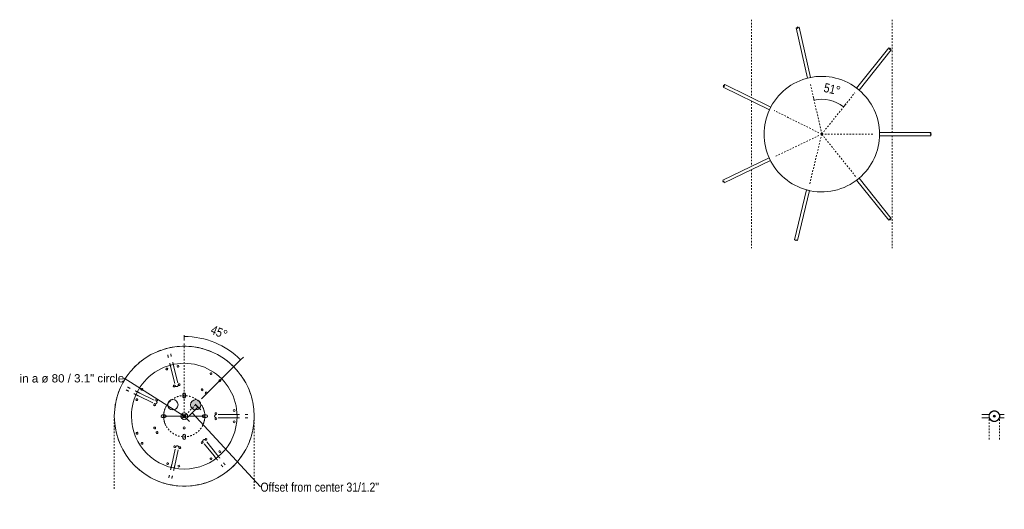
# Model space of a CAD drawing. Header units: millimetres. Extents: x 5395 to 9802, y 581 to 7363.
# Tile 12 of 12: x 7890 to 9802, y 6413 to 7363. Entities that reach past the tile are written whole.
import ezdxf

# ---------------------------------------------------------------- set-up
doc = ezdxf.new("R2010")
doc.units = ezdxf.units.MM
doc.linetypes.add('Dash', pattern=[6, 3, -3])
for name, color, linetype, lineweight in [('Cotas', 7, 'Continuous', 9), ('Cotas-8', 7, 'Continuous', 9), ('Elementos de detalle', 7, 'Continuous', 9), ('Lighthing Fixture Detail Wide Black', 7, 'Continuous', 20), ('Luminarias', 7, 'Continuous', 20)]:
    doc.layers.add(name, color=color, linetype=linetype, lineweight=lineweight)
doc.layers.add('Lighthing Fixture Dim Grey Dash', color=7, linetype='Dash', lineweight=9, true_color=0xd2d2d2)
doc.styles.add('Arial', font='arial.ttf', dxfattribs={"height": 16})
doc.styles.add('Arial Narrow_3', font='ARIALN.TTF', dxfattribs={"height": 17.6})
doc.dimstyles.new('Angular_-_3mm_Arial', dxfattribs={"dimscale": 304.8, "dimtxt": 18.012385, "dimasz": 0, "dimexe": 0.026247, "dimexo": 0.052493, "dimgap": 0.026247, "dimtad": 1, "dimdec": 0, "dimzin": 0, "dimdsep": 46, "dimtxsty": 'Arial Narrow_3', "dimblk1": 'NONE', "dimblk2": 'NONE', "dimsah": 1, "dimcen": 0.09, "dimadec": 0, "dimazin": 0, "dimtfac": 1, "dimtdec": 4, "dimtix": 1, "dimtmove": 0, "dimatfit": 3, "dimfxl": 1, "dimtvp": 1, "dimtolj": 1, "dimtzin": 0, "dimarcsym": 2})
doc.dimstyles.new('Diameter_-_3mm_Arial', dxfattribs={"dimscale": 304.8, "dimtxt": 16.32415, "dimasz": 0, "dimexe": 0.062992, "dimexo": 0, "dimgap": 0.03937, "dimtad": 1, "dimjust": 3, "dimdec": 0, "dimzin": 0, "dimdsep": 46, "dimtxsty": 'Arial', "dimblk1": 'NONE', "dimblk2": 'NONE', "dimsah": 1, "dimcen": 0.09, "dimadec": 0, "dimazin": 0, "dimtfac": 1, "dimtdec": 4, "dimtix": 1, "dimtmove": 0, "dimatfit": 2, "dimfxl": 1, "dimtvp": 1, "dimtolj": 1, "dimtzin": 0, "dimarcsym": 2})
doc.dimstyles.new('FARO_-_2_2mm_Arial_Narrow_mm_Inch_Left_H', dxfattribs={"dimscale": 304.8, "dimtxt": 18.012385, "dimasz": 0, "dimexe": 0.026247, "dimexo": 0.0625, "dimgap": 0.013123, "dimtad": 3, "dimtih": 1, "dimtoh": 1, "dimdec": 0, "dimzin": 0, "dimdsep": 46, "dimtxsty": 'Arial Narrow_3', "dimblk1": 'NONE', "dimblk2": 'NONE', "dimsah": 1, "dimcen": 0.09, "dimadec": 0, "dimazin": 0, "dimtfac": 1, "dimtdec": 4, "dimtix": 1, "dimtmove": 1, "dimatfit": 3, "dimfxl": 0.026247, "dimfxlon": 1, "dimtvp": 1, "dimtolj": 1, "dimtzin": 0, "dimarcsym": 2})

# ---------------------------------------------------------------- blocks, each defined once
blk = doc.blocks.new('64255-124-5L - 64314-44-5L SAMBA Black_ribbon beige pendant lamp ø450-5L-802894-Planta_PDF Fixing Holes')
at = {"layer": 'Luminarias', "color": 253, "true_color": 0xaaaaaa}
for p, q in [((-3, 66.1), (-3, 97.3)), ((3, 97.3), (3, 66.1)), ((-53.5, 39), (-77.8, 58.5)), ((-74.1, 63.1), (-49.7, 43.7)), ((-95.5, -18.4), (-65.2, -11.6)), ((-63.8, -17.5), (-94.2, -24.3)), ((93.8, -25.9), (63.5, -18.6)), ((65, -12.7), (95.2, -20.1)), ((39.5, -89), (26, -60.9)), ((31.4, -58.3), (44.9, -86.3)), ((-14.3, -102.5), (-14.4, -102.5))]:
    blk.add_line(p, q, dxfattribs=at)
at = {"layer": 'Luminarias', "color": 253, "true_color": 0xaaaaaa, "flags": 128}
for points in [[(-3, 123.5), (-3, 123.4), (-3, 122.9), (-3, 122.5), (-3, 122.1), (-3, 121.6), (-3, 121.2), (-3, 120.8), (-3, 120.4), (-3, 119.9), (-3, 119.5), (-3, 119.1), (-3, 118.7), (-3, 118.3), (-3, 118.1)], [(3, 118.2), (3, 118.6), (3, 119), (3, 119.4), (3, 119.8), (3, 120.2), (3, 120.7), (3, 121.1), (3, 121.5), (3, 121.9), (3, 122.4), (3, 122.8), (3, 123.2), (3, 123.5)], [(-3, 97.3), (-3, 97.7), (-3, 98.1), (-3, 98.6), (-3, 99), (-3, 99.4), (-3, 99.8), (-3, 100.3), (-3, 100.7), (-3, 101.1), (-3, 101.5), (-3, 101.9), (-3, 102.3), (-3, 102.7), (-3, 103.1), (-3, 103.5), (-3, 103.9), (-3, 104.3), (-3, 104.6), (-3, 105), (-3, 105.3), (-3, 105.6), (-3, 105.9), (-3, 106.3), (-3, 106.5), (-3, 106.8), (-3, 107.1)], [(3, 107.1), (3, 106.8), (3, 106.5), (3, 106.2), (3, 105.9), (3, 105.6), (3, 105.3), (3, 105), (3, 104.6), (3, 104.2), (3, 103.9), (3, 103.5), (3, 103.1), (3, 102.7), (3, 102.3), (3, 101.9), (3, 101.5), (3, 101.1), (3, 100.7), (3, 100.3), (3, 99.8), (3, 99.4), (3, 99), (3, 98.5), (3, 98.1), (3, 97.7), (3, 97.3)], [(-90.4, 76.2), (-90.7, 76.5), (-91, 76.7), (-91.3, 77), (-91.7, 77.2), (-92, 77.5), (-92.3, 77.8), (-92.6, 78), (-93, 78.3), (-93.3, 78.6), (-93.6, 78.8), (-94, 79.1), (-94.3, 79.4), (-94.5, 79.5)], [(-98.3, 74.8), (-98.2, 74.8), (-97.8, 74.5), (-97.5, 74.2), (-97.2, 74), (-96.8, 73.7), (-96.5, 73.4), (-96.2, 73.2), (-95.8, 72.9), (-95.5, 72.6), (-95.2, 72.4), (-94.9, 72.1), (-94.5, 71.9), (-94.2, 71.6), (-94.1, 71.5)], [(-77.8, 58.5), (-78.1, 58.7), (-78.5, 59), (-78.8, 59.3), (-79.1, 59.5), (-79.5, 59.8), (-79.8, 60.1), (-80.1, 60.3), (-80.5, 60.6), (-80.8, 60.9), (-81.1, 61.1), (-81.4, 61.4), (-81.8, 61.6), (-82.1, 61.9), (-82.4, 62.1), (-82.7, 62.4), (-83, 62.6), (-83.3, 62.8), (-83.5, 63), (-83.8, 63.3), (-84.1, 63.5), (-84.3, 63.7), (-84.6, 63.9), (-84.8, 64.1), (-85, 64.3), (-85.3, 64.4), (-85.5, 64.6)], [(-81.7, 69.3), (-81.5, 69.1), (-81.3, 68.9), (-81.1, 68.8), (-80.8, 68.6), (-80.6, 68.4), (-80.3, 68.2), (-80.1, 67.9), (-79.8, 67.7), (-79.5, 67.5), (-79.2, 67.3), (-78.9, 67), (-78.6, 66.8), (-78.3, 66.5), (-78, 66.3), (-77.7, 66), (-77.4, 65.8), (-77, 65.5), (-76.7, 65.3), (-76.4, 65), (-76.1, 64.7), (-75.7, 64.5), (-75.4, 64.2), (-75, 63.9), (-74.7, 63.7), (-74.4, 63.4), (-74.1, 63.1)], [(-3, 62.7), (-3, 62.6), (-3, 62.5), (-3, 62.5), (-3, 62.4), (-3, 62.3), (-3, 62.3), (-3, 62.2), (-3, 62.2), (-3, 62.1), (-3, 62.1), (-3, 62.1), (-3, 62.1), (-3, 62), (-3, 62), (-3, 62)], [(-3, 61.9), (-3, 61.8), (-3, 61.7), (-3, 61.5), (-2.9, 61.4), (-2.9, 61.3), (-2.9, 61.2), (-2.8, 61.1), (-2.8, 61), (-2.8, 60.9), (-2.7, 60.7), (-2.7, 60.6), (-2.6, 60.5), (-2.5, 60.4), (-2.5, 60.3), (-2.4, 60.2), (-2.3, 60.1), (-2.3, 60), (-2.2, 60), (-2.1, 59.9), (-2, 59.8), (-1.9, 59.7), (-1.8, 59.6), (-1.7, 59.6), (-1.6, 59.5), (-1.5, 59.4), (-1.4, 59.4), (-1.3, 59.3), (-1.2, 59.3), (-1.1, 59.2), (-1, 59.2), (-0.9, 59.2), (-0.7, 59.1), (-0.6, 59.1), (-0.5, 59.1), (-0.4, 59.1), (-0.3, 59), (-0.2, 59), (0, 59), (0, 59)], [(0, 59), (0.1, 59), (0.2, 59), (0.4, 59), (0.5, 59.1), (0.6, 59.1), (0.7, 59.1), (0.8, 59.1), (0.9, 59.2), (1.1, 59.2), (1.2, 59.3), (1.3, 59.3), (1.4, 59.4), (1.5, 59.4), (1.6, 59.5), (1.7, 59.5), (1.8, 59.6), (1.9, 59.7), (2, 59.8), (2.1, 59.9), (2.2, 59.9), (2.2, 60), (2.3, 60.1), (2.4, 60.2), (2.5, 60.3), (2.5, 60.4), (2.6, 60.5), (2.6, 60.6), (2.7, 60.7), (2.8, 60.8), (2.8, 60.9), (2.8, 61.1), (2.9, 61.2), (2.9, 61.3), (2.9, 61.4), (3, 61.5), (3, 61.6), (3, 61.8), (3, 61.9), (3, 62)], [(3, 62), (3, 62), (3, 62.1), (3, 62.1), (3, 62.1), (3, 62.1), (3, 62.2), (3, 62.2), (3, 62.3), (3, 62.3), (3, 62.4), (3, 62.4), (3, 62.5), (3, 62.6), (3, 62.7)], [(-46.5, 41.1), (-46.6, 41.1), (-46.6, 41.1), (-46.6, 41.1), (-46.6, 41.2), (-46.6, 41.2), (-46.7, 41.2), (-46.7, 41.2), (-46.7, 41.3), (-46.8, 41.3), (-46.8, 41.3), (-46.9, 41.4), (-46.9, 41.4), (-47, 41.5), (-47, 41.5)], [(-46.1, 36.9), (-46, 37), (-45.9, 37.1), (-45.9, 37.2), (-45.8, 37.3), (-45.7, 37.4), (-45.7, 37.5), (-45.6, 37.6), (-45.6, 37.7), (-45.6, 37.8), (-45.5, 38), (-45.5, 38.1), (-45.5, 38.2), (-45.5, 38.3), (-45.4, 38.4), (-45.4, 38.5), (-45.4, 38.7), (-45.4, 38.8), (-45.4, 38.9), (-45.4, 39), (-45.4, 39.1), (-45.5, 39.3), (-45.5, 39.4), (-45.5, 39.5), (-45.5, 39.6), (-45.6, 39.7), (-45.6, 39.8), (-45.7, 40), (-45.7, 40.1), (-45.8, 40.2), (-45.8, 40.3), (-45.9, 40.4), (-45.9, 40.5), (-46, 40.6), (-46.1, 40.7), (-46.2, 40.8), (-46.3, 40.8), (-46.3, 40.9), (-46.4, 41), (-46.5, 41.1)], [(-50.8, 36.8), (-50.7, 36.8), (-50.7, 36.7), (-50.6, 36.7), (-50.6, 36.7), (-50.5, 36.6), (-50.5, 36.6), (-50.4, 36.6), (-50.4, 36.5), (-50.4, 36.5), (-50.4, 36.5), (-50.3, 36.5), (-50.3, 36.4), (-50.3, 36.4), (-50.3, 36.4), (-50.3, 36.4)], [(-50.3, 36.4), (-50.2, 36.4), (-50.1, 36.3), (-50, 36.2), (-49.9, 36.2), (-49.8, 36.1), (-49.7, 36), (-49.6, 36), (-49.5, 36), (-49.3, 35.9), (-49.2, 35.9), (-49.1, 35.9), (-49, 35.8), (-48.9, 35.8), (-48.8, 35.8), (-48.6, 35.8), (-48.5, 35.8), (-48.4, 35.8), (-48.3, 35.8), (-48.2, 35.8), (-48, 35.8), (-47.9, 35.8), (-47.8, 35.8), (-47.7, 35.9), (-47.6, 35.9), (-47.5, 35.9), (-47.3, 36), (-47.2, 36), (-47.1, 36.1), (-47, 36.1), (-46.9, 36.2), (-46.8, 36.2), (-46.7, 36.3), (-46.6, 36.4), (-46.5, 36.4), (-46.4, 36.5), (-46.3, 36.6), (-46.3, 36.7), (-46.2, 36.8), (-46.1, 36.9), (-46.1, 36.9)], [(-105.1, -20.6), (-104.9, -20.5), (-104.6, -20.5), (-104.3, -20.4), (-104, -20.4), (-103.7, -20.3), (-103.4, -20.2), (-103.1, -20.1), (-102.7, -20.1), (-102.4, -20), (-102, -19.9), (-101.6, -19.8), (-101.3, -19.7), (-100.9, -19.6), (-100.5, -19.6), (-100.1, -19.5), (-99.7, -19.4), (-99.3, -19.3), (-98.9, -19.2), (-98.5, -19.1), (-98, -19), (-97.6, -18.9), (-97.2, -18.8), (-96.8, -18.7), (-96.4, -18.6), (-96, -18.5), (-95.5, -18.4)], [(-61.2, -10.7), (-61.2, -10.7), (-61.2, -10.7), (-61.2, -10.7), (-61.2, -10.7), (-61.3, -10.7), (-61.3, -10.7), (-61.3, -10.7), (-61.4, -10.8), (-61.5, -10.8), (-61.5, -10.8), (-61.6, -10.8), (-61.6, -10.8), (-61.7, -10.8), (-61.8, -10.8)], [(-57.6, -13), (-57.6, -12.9), (-57.6, -12.7), (-57.7, -12.6), (-57.7, -12.5), (-57.8, -12.4), (-57.8, -12.3), (-57.9, -12.2), (-57.9, -12.1), (-58, -12), (-58.1, -11.9), (-58.1, -11.8), (-58.2, -11.7), (-58.3, -11.6), (-58.4, -11.5), (-58.5, -11.4), (-58.6, -11.4), (-58.6, -11.3), (-58.7, -11.2), (-58.8, -11.1), (-58.9, -11.1), (-59, -11), (-59.2, -11), (-59.3, -10.9), (-59.4, -10.9), (-59.5, -10.8), (-59.6, -10.8), (-59.7, -10.7), (-59.8, -10.7), (-59.9, -10.7), (-60.1, -10.7), (-60.2, -10.6), (-60.3, -10.6), (-60.4, -10.6), (-60.5, -10.6), (-60.7, -10.6), (-60.8, -10.6), (-60.9, -10.7), (-61, -10.7), (-61.1, -10.7)], [(-60.5, -16.7), (-60.4, -16.7), (-60.3, -16.7), (-60.3, -16.7), (-60.2, -16.6), (-60.1, -16.6), (-60.1, -16.6), (-60, -16.6), (-60, -16.6), (-60, -16.6), (-59.9, -16.6), (-59.9, -16.6), (-59.9, -16.6), (-59.9, -16.6), (-59.9, -16.6), (-59.9, -16.6)], [(-59.9, -16.6), (-59.7, -16.5), (-59.6, -16.5), (-59.5, -16.5), (-59.4, -16.4), (-59.3, -16.4), (-59.2, -16.3), (-59.1, -16.3), (-59, -16.2), (-58.9, -16.1), (-58.8, -16.1), (-58.7, -16), (-58.6, -15.9), (-58.5, -15.8), (-58.4, -15.8), (-58.3, -15.7), (-58.2, -15.6), (-58.2, -15.5), (-58.1, -15.4), (-58, -15.3), (-58, -15.2), (-57.9, -15.1), (-57.8, -15), (-57.8, -14.9), (-57.7, -14.8), (-57.7, -14.7), (-57.7, -14.5), (-57.6, -14.4), (-57.6, -14.3), (-57.6, -14.2), (-57.5, -14.1), (-57.5, -14), (-57.5, -13.8), (-57.5, -13.7), (-57.5, -13.6), (-57.5, -13.5), (-57.5, -13.4), (-57.5, -13.2), (-57.6, -13.1), (-57.6, -13), (-57.6, -13)], [(60.9, -11.7), (60.7, -11.7), (60.6, -11.7), (60.5, -11.7), (60.4, -11.7), (60.3, -11.7), (60.1, -11.7), (60, -11.7), (59.9, -11.7), (59.8, -11.7), (59.7, -11.7), (59.5, -11.8), (59.4, -11.8), (59.3, -11.8), (59.2, -11.9), (59.1, -11.9), (59, -12), (58.9, -12), (58.8, -12.1), (58.7, -12.1), (58.6, -12.2), (58.5, -12.3), (58.4, -12.3), (58.3, -12.4), (58.2, -12.5), (58.1, -12.6), (58, -12.7), (57.9, -12.8), (57.9, -12.9), (57.8, -13), (57.7, -13.1), (57.7, -13.2), (57.6, -13.3), (57.6, -13.4), (57.5, -13.5), (57.5, -13.6), (57.4, -13.7), (57.4, -13.8), (57.4, -13.9), (57.3, -14)], [(57.3, -14), (57.3, -14.1), (57.3, -14.2), (57.3, -14.3), (57.3, -14.4), (57.3, -14.6), (57.3, -14.7), (57.3, -14.8), (57.3, -14.9), (57.3, -15), (57.3, -15.2), (57.3, -15.3), (57.4, -15.4), (57.4, -15.5), (57.4, -15.6), (57.5, -15.7), (57.5, -15.9), (57.6, -16), (57.6, -16.1), (57.7, -16.2), (57.7, -16.3), (57.8, -16.4), (57.9, -16.5), (57.9, -16.6), (58, -16.7), (58.1, -16.7), (58.2, -16.8), (58.3, -16.9), (58.4, -17), (58.4, -17.1), (58.5, -17.1), (58.6, -17.2), (58.7, -17.3), (58.9, -17.3), (59, -17.4), (59.1, -17.4), (59.2, -17.5), (59.3, -17.5), (59.4, -17.6), (59.5, -17.6)], [(59.6, -17.6), (59.6, -17.6), (59.6, -17.6), (59.6, -17.6), (59.6, -17.6), (59.7, -17.6), (59.7, -17.6), (59.7, -17.6), (59.8, -17.7), (59.8, -17.7), (59.9, -17.7), (60, -17.7), (60, -17.7), (60.1, -17.7), (60.2, -17.7)], [(61.6, -11.9), (61.5, -11.9), (61.5, -11.9), (61.4, -11.9), (61.3, -11.9), (61.3, -11.8), (61.2, -11.8), (61.2, -11.8), (61.1, -11.8), (61.1, -11.8), (61.1, -11.8), (61, -11.8), (61, -11.8), (61, -11.8), (61, -11.8), (61, -11.8)], [(-116, -23.1), (-116.4, -23.1), (-116.8, -23.2), (-117.2, -23.3), (-117.6, -23.4), (-118, -23.5), (-118.4, -23.6), (-118.8, -23.7), (-119.2, -23.8), (-119.6, -23.9), (-120, -24), (-120.5, -24.1), (-120.9, -24.2), (-121.2, -24.2)], [(-119.7, -30), (-119.3, -29.9), (-118.8, -29.8), (-118.4, -29.8), (-118, -29.7), (-117.6, -29.6), (-117.2, -29.5), (-116.8, -29.4), (-116.3, -29.3), (-115.9, -29.2), (-115.5, -29.1), (-115.2, -29), (-114.8, -28.9), (-114.6, -28.9)], [(-94.2, -24.3), (-94.6, -24.4), (-95.1, -24.5), (-95.5, -24.6), (-95.9, -24.7), (-96.3, -24.8), (-96.7, -24.9), (-97.2, -25), (-97.6, -25.1), (-98, -25.1), (-98.4, -25.2), (-98.8, -25.3), (-99.2, -25.4), (-99.6, -25.5), (-99.9, -25.6), (-100.3, -25.7), (-100.7, -25.8), (-101, -25.8), (-101.4, -25.9), (-101.7, -26), (-102.1, -26.1), (-102.4, -26.1), (-102.7, -26.2), (-103, -26.3), (-103.3, -26.3), (-103.6, -26.4), (-103.8, -26.5)], [(103.2, -28.2), (103.1, -28.2), (102.8, -28.1), (102.5, -28.1), (102.2, -28), (101.9, -27.9), (101.6, -27.8), (101.3, -27.8), (100.9, -27.7), (100.6, -27.6), (100.2, -27.5), (99.9, -27.4), (99.5, -27.3), (99.1, -27.2), (98.7, -27.1), (98.3, -27), (97.9, -26.9), (97.5, -26.8), (97.1, -26.7), (96.7, -26.6), (96.3, -26.5), (95.9, -26.4), (95.5, -26.3), (95, -26.2), (94.6, -26.1), (94.2, -26), (93.8, -25.9)], [(95.2, -20.1), (95.6, -20.2), (96, -20.3), (96.5, -20.4), (96.9, -20.5), (97.3, -20.6), (97.7, -20.7), (98.1, -20.8), (98.5, -20.9), (98.9, -21), (99.3, -21.1), (99.7, -21.2), (100.1, -21.3), (100.5, -21.4), (100.9, -21.5), (101.3, -21.6), (101.6, -21.7), (102, -21.8), (102.3, -21.8), (102.7, -21.9), (103, -22), (103.3, -22.1), (103.6, -22.2), (103.9, -22.2), (104.2, -22.3), (104.5, -22.4), (104.8, -22.4)], [(114, -30.9), (114.1, -30.9), (114.5, -31), (114.9, -31.1), (115.3, -31.2), (115.7, -31.3), (116.1, -31.4), (116.5, -31.5), (116.9, -31.6), (117.4, -31.7), (117.8, -31.8), (118.2, -31.9), (118.6, -32), (119, -32.1), (119.2, -32.1)], [(120.8, -26.3), (120.6, -26.3), (120.1, -26.2), (119.7, -26.1), (119.3, -26), (118.9, -25.9), (118.5, -25.8), (118.1, -25.7), (117.6, -25.6), (117.2, -25.5), (116.8, -25.4), (116.4, -25.3), (116.1, -25.2), (115.7, -25.1)], [(25.6, -53.2), (25.5, -53.2), (25.4, -53.3), (25.3, -53.4), (25.2, -53.4), (25.1, -53.5), (25, -53.6), (24.9, -53.7), (24.8, -53.7), (24.7, -53.8), (24.6, -53.9), (24.6, -54), (24.5, -54.1), (24.4, -54.2), (24.4, -54.3), (24.3, -54.4), (24.2, -54.5), (24.2, -54.6), (24.1, -54.7), (24.1, -54.8), (24, -54.9), (24, -55.1), (24, -55.2), (24, -55.3), (23.9, -55.4), (23.9, -55.5), (23.9, -55.6), (23.9, -55.8), (23.9, -55.9), (23.9, -56), (23.9, -56.1), (23.9, -56.2), (23.9, -56.4), (24, -56.5), (24, -56.6), (24, -56.7), (24, -56.8), (24.1, -56.9), (24.1, -57.1), (24.2, -57.2)], [(24.2, -57.2), (24.2, -57.2), (24.2, -57.2), (24.2, -57.2), (24.2, -57.3), (24.2, -57.3), (24.3, -57.3), (24.3, -57.4), (24.3, -57.4), (24.3, -57.5), (24.3, -57.5), (24.4, -57.6), (24.4, -57.6), (24.4, -57.7), (24.5, -57.8)], [(29.6, -54.6), (29.5, -54.5), (29.5, -54.4), (29.4, -54.3), (29.4, -54.2), (29.3, -54.1), (29.2, -54), (29.1, -53.9), (29, -53.8), (29, -53.7), (28.9, -53.6), (28.8, -53.6), (28.7, -53.5), (28.6, -53.4), (28.5, -53.4), (28.4, -53.3), (28.3, -53.2), (28.2, -53.2), (28.1, -53.1), (28, -53.1), (27.8, -53), (27.7, -53), (27.6, -53), (27.5, -53), (27.4, -52.9), (27.3, -52.9), (27.1, -52.9), (27, -52.9), (26.9, -52.9), (26.8, -52.9), (26.7, -52.9), (26.5, -52.9), (26.4, -52.9), (26.3, -53), (26.2, -53), (26.1, -53), (26, -53), (25.8, -53.1), (25.7, -53.1), (25.6, -53.2), (25.6, -53.2)], [(29.9, -55.2), (29.8, -55.1), (29.8, -55), (29.8, -55), (29.8, -54.9), (29.7, -54.9), (29.7, -54.8), (29.7, -54.8), (29.7, -54.7), (29.6, -54.7), (29.6, -54.7), (29.6, -54.6), (29.6, -54.6), (29.6, -54.6), (29.6, -54.6), (29.6, -54.6)], [(43.7, -97.8), (43.6, -97.6), (43.5, -97.3), (43.4, -97), (43.2, -96.8), (43.1, -96.5), (43, -96.2), (42.8, -95.9), (42.7, -95.6), (42.5, -95.2), (42.3, -94.9), (42.2, -94.6), (42, -94.2), (41.8, -93.9), (41.7, -93.5), (41.5, -93.1), (41.3, -92.8), (41.1, -92.4), (40.9, -92), (40.8, -91.6), (40.6, -91.3), (40.4, -90.9), (40.2, -90.5), (40, -90.1), (39.8, -89.7), (39.7, -89.3), (39.5, -89)], [(44.9, -86.3), (45.1, -86.7), (45.2, -87.1), (45.4, -87.5), (45.6, -87.9), (45.8, -88.3), (46, -88.7), (46.2, -89), (46.4, -89.4), (46.5, -89.8), (46.7, -90.2), (46.9, -90.5), (47.1, -90.9), (47.2, -91.3), (47.4, -91.6), (47.6, -92), (47.7, -92.3), (47.9, -92.6), (48.1, -93), (48.2, -93.3), (48.4, -93.6), (48.5, -93.9), (48.6, -94.2), (48.8, -94.4), (48.9, -94.7), (49, -95), (49.1, -95.2)], [(48.6, -107.9), (48.7, -108.2), (48.9, -108.5), (49.1, -108.9), (49.3, -109.3), (49.4, -109.7), (49.6, -110), (49.8, -110.4), (50, -110.8), (50.2, -111.2), (50.4, -111.6), (50.5, -112), (50.7, -112.4), (50.9, -112.6)], [(56.2, -109.9), (56, -109.5), (55.8, -109.1), (55.6, -108.7), (55.4, -108.3), (55.3, -107.9), (55.1, -107.5), (54.9, -107.2), (54.7, -106.8), (54.5, -106.4), (54.4, -106), (54.2, -105.7), (54, -105.3), (53.9, -105.1)]]:
    blk.add_lwpolyline(points, dxfattribs=at)
at = {"layer": 'Luminarias', "color": 253, "true_color": 0xaaaaaa}
for centre, radius, start, end in [((0, 0), 135.8, 97.4328, 100.4646), ((0, 0), 135.8, 79.5354, 82.5672), ((0, 0), 135.8, 118.5425, 121.4575), ((0, 0), 135.8, 113.3872, 116.1574), ((0, 0), 135.8, 108.0183, 110.8764), ((0, 0), 135.8, 102.5731, 105.712), ((0, 0), 135.8, 74.288, 77.4269), ((0, 0), 135.8, 69.1236, 71.9817), ((0, 0), 135.8, 63.8426, 66.6128), ((0, 0), 135.8, 58.5425, 61.4575), ((0, 0), 102.6, 90, 270), ((0, 0), 135.8, 134.288, 137.3498), ((0, 0), 135.8, 129.1236, 131.9817), ((0, 0), 135.8, 123.8426, 126.6128), ((-11, 96.9), 1.75, 360, 180), ((-11, 96.9), 1.75, 180, 360), ((0, 0), 102.6, 270, 90), ((11, 96.9), 1.75, 360, 180), ((11, 96.9), 1.75, 180, 360), ((0, 0), 135.8, 53.3872, 56.1574), ((0, 0), 135.8, 48.0183, 50.8764), ((0, 0), 135.8, 42.6503, 45.712), ((0, 0), 135.8, 139.5755, 142.5672), ((0, 0), 135.8, 37.4328, 40.4245), ((-68.8, 69.2), 1.75, 51.3188, 231.3188), ((-68.8, 69.2), 1.75, 231.3188, 51.3188), ((-5, 61.6), 1.8, 0, 180), ((-5, 61.6), 1.8, 180, 360), ((5, 61.6), 1.8, 360, 180), ((5, 61.6), 1.8, 180, 360), ((68.7, 69.2), 1.75, 128.7032, 308.7032), ((68.7, 69.2), 1.75, 308.7032, 128.7032), ((0, 0), 135.8, 162.6503, 165.712), ((0, 0), 135.8, 157.4328, 160.4245), ((-82.6, 52), 1.75, 51.3188, 231.3188), ((-82.6, 52), 1.75, 231.3188, 51.3188), ((-45, 42.4), 1.8, 51.3188, 231.3188), ((-45, 42.4), 1.8, 231.3188, 51.3188), ((0, 42.6), 2.5, 124.785, 128.5647), ((0, 42.6), 2.5, 110.8667, 115.7059), ((0, 42.6), 2.5, 89.9882, 102.847), ((0, 42.6), 2.5, 82.9904, 89.9882), ((0, 42.6), 2.5, 69.0172, 74.9902), ((0, 42.6), 2.5, 55.0408, 59.9921), ((0, 42.6), 2.5, 41.814, 44.9941), ((45, 42.5), 1.8, 128.7032, 308.7032), ((45, 42.5), 1.8, 308.7032, 128.7032), ((82.5, 52), 1.75, 128.7032, 308.7032), ((82.5, 52), 1.75, 308.7032, 128.7032), ((0, 0), 135.8, 19.5755, 22.5672), ((0, 0), 135.8, 14.288, 17.3498), ((0, 0), 135.8, 168.0183, 170.8764), ((-51.2, 34.6), 1.8, 51.3188, 231.3188), ((-51.2, 34.6), 1.8, 231.3188, 51.3188), ((0, 37.6), 2.5, 205.7177, 210.1976), ((0, 37.6), 2.5, 218.5765, 231.4353), ((0, 37.6), 2.5, 239.8301, 244.2941), ((51.2, 34.6), 1.8, 128.7032, 308.7032), ((51.2, 34.6), 1.8, 308.7032, 128.7032), ((0, 0), 135.8, 9.1236, 11.9817), ((0, 0), 135.8, 178.5425, 181.4575), ((0, 0), 135.8, 173.3872, 176.1574), ((-22.8, 0), 2.05, 0, 180), ((0, 0), 6.54, 90, 180), ((0, 0), 3, 360, 180), ((0, 0), 3, 360, 180), ((0, 0), 2, 360, 180), ((0, 0), 6.54, 0, 90), ((0, 0), 135.8, 3.8426, 6.6128), ((0, 0), 135.8, 358.5425, 1.4575), ((0, 0), 135.8, 183.8426, 186.6128), ((-97, -10.5), 1.75, 102.6993, 282.6993), ((-97, -10.5), 1.75, 282.6993, 102.6993), ((-61.2, -8.6), 1.8, 102.6993, 282.6993), ((-61.2, -8.6), 1.8, 282.6993, 102.6993), ((-59, -18.4), 1.8, 102.6993, 282.6993), ((-59, -18.4), 1.8, 282.6993, 102.6993), ((-22.8, 0), 2.05, 180, 360), ((0, 0), 6.54, 180, 270), ((0, 0), 3, 180, 360), ((0, 0), 3, 180, 360), ((0, 0), 2, 180, 360), ((0, 0), 6.54, 270, 360), ((22.2, -22.1), 10, 0, 180), ((58.7, -19.5), 1.8, 76.2365, 256.2365), ((58.7, -19.5), 1.8, 256.2365, 76.2365), ((61.1, -9.8), 1.8, 76.2365, 256.2365), ((61.1, -9.8), 1.8, 256.2365, 76.2365), ((96.8, -12.3), 1.75, 76.2365, 256.2365), ((96.8, -12.3), 1.75, 256.2365, 76.2365), ((0, 0), 135.8, 353.3872, 356.1574), ((0, 0), 135.8, 189.1236, 191.9817), ((0, 0), 135.8, 194.288, 197.3498), ((-92.1, -32.1), 1.75, 102.6993, 282.6993), ((-92.1, -32.1), 1.75, 282.6993, 102.6993), ((0, -37.6), 2.5, 124.785, 128.5647), ((0, -37.6), 2.5, 110.8667, 115.7059), ((0, -37.6), 2.5, 89.9882, 102.847), ((0, -37.6), 2.5, 82.9904, 89.9882), ((0, -37.6), 2.5, 69.0172, 74.9902), ((0, -37.6), 2.5, 55.0408, 59.9921), ((0, -37.6), 2.5, 41.814, 44.9941), ((22.2, -22.1), 10, 180, 360), ((91.5, -33.8), 1.75, 76.2365, 256.2365), ((91.5, -33.8), 1.75, 256.2365, 76.2365), ((0, 0), 135.8, 342.6503, 345.712), ((0, 0), 135.8, 348.0183, 350.8764), ((0, 0), 135.8, 199.5755, 202.5672), ((-31.8, -53), 1.8, 153.6993, 333.6993), ((-31.8, -53), 1.8, 333.6993, 153.6993), ((-22.8, -57.5), 1.8, 153.6993, 333.6993), ((-22.8, -57.5), 1.8, 333.6993, 153.6993), ((0, -42.6), 2.5, 205.7177, 210.1976), ((0, -42.6), 2.5, 218.5765, 231.4353), ((0, -42.6), 2.5, 239.8301, 244.2941), ((22.2, -57.7), 1.8, 25.6993, 205.6993), ((22.2, -57.7), 1.8, 205.6993, 25.6993), ((31.3, -53.4), 1.8, 25.6993, 205.6993), ((31.3, -53.4), 1.8, 205.6993, 25.6993), ((0, 0), 135.8, 337.4328, 340.4245), ((0, 0), 135.8, 217.4328, 220.4245), ((0, 0), 135.8, 222.6503, 225.712), ((-52.8, -82), 1.75, 153.6993, 333.6993), ((-52.8, -82), 1.75, 333.6993, 153.6993), ((-33, -91.8), 1.75, 153.6993, 333.6993), ((-33, -91.8), 1.75, 333.6993, 153.6993), ((32.1, -92.1), 1.75, 25.6993, 205.6993), ((32.1, -92.1), 1.75, 205.6993, 25.6993), ((52, -82.5), 1.75, 25.6993, 205.6993), ((52, -82.5), 1.75, 205.6993, 25.6993), ((0, 0), 135.8, 314.288, 317.3498), ((0, 0), 135.8, 319.5755, 322.5672), ((0, 0), 135.8, 228.0183, 230.8764), ((0, 0), 135.8, 233.3872, 236.1574), ((0, 0), 135.8, 303.8426, 306.6128), ((0, 0), 135.8, 309.1236, 311.9817), ((0, 0), 135.8, 238.5425, 241.4575), ((0, 0), 135.8, 243.8426, 246.6128), ((0, 0), 135.8, 249.1236, 251.9817), ((0, 0), 135.8, 254.288, 257.4269), ((0, 0), 135.8, 259.5354, 262.5672), ((0, 0), 135.8, 277.4328, 280.4646), ((0, 0), 135.8, 282.5731, 285.712), ((0, 0), 135.8, 288.0183, 290.8764), ((0, 0), 135.8, 293.3872, 296.1574), ((0, 0), 135.8, 298.5425, 301.4575)]:
    blk.add_arc(centre, radius, start, end, dxfattribs=at)
blk = doc.blocks.new('64255-124-5L - 64314-44-5L SAMBA Black_ribbon beige pendant lamp ø450-5L-802894-Planta_PDF Fixing Holes Copy 1')
at = {"layer": 'Luminarias', "color": 253, "true_color": 0xaaaaaa}
for p, q in [((-3, 362.3), (-3, 371.8)), ((3, 371.8), (3, 362.3)), ((-3, 328.2), (-3, 342.6)), ((3, 342.6), (3, 328.2))]:
    blk.add_line(p, q, dxfattribs=at)
blk = doc.blocks.new('canopy_soporte - canopy-557651-Planta_PDF Fixing Holes Copy 1')
at = {"layer": 'Luminarias', "color": 253, "true_color": 0xaaaaaa}
for p, q in [((10.7, 2), (9.8, 2)), ((10.7, 2), (10.7, 0)), ((10.7, 0), (10.7, -2)), ((9.8, -2), (10.7, -2))]:
    blk.add_line(p, q, dxfattribs=at)
at = {"layer": 'Luminarias', "color": 253, "true_color": 0xaaaaaa, "flags": 128}
for points in [[(0, 10.3), (-0.4, 10.3), (-0.8, 10.3), (-1.2, 10.2), (-1.6, 10.2), (-2, 10.1), (-2.4, 10), (-2.8, 9.9), (-3.2, 9.8), (-3.6, 9.6), (-4, 9.5), (-4.4, 9.3), (-4.8, 9.1), (-5.1, 8.9), (-5.5, 8.7), (-5.8, 8.5), (-6.1, 8.3), (-6.5, 8), (-6.8, 7.7), (-7.1, 7.5), (-7.4, 7.2), (-7.7, 6.9), (-7.9, 6.6), (-8.2, 6.2), (-8.4, 5.9), (-8.7, 5.6), (-8.9, 5.2), (-9.1, 4.9), (-9.3, 4.5), (-9.4, 4.1), (-9.6, 3.7), (-9.7, 3.3), (-9.9, 3), (-10, 2.6), (-10.1, 2.2), (-10.1, 1.7), (-10.2, 1.3), (-10.3, 0.9), (-10.3, 0.5), (-10.3, 0.1), (-10.3, -0.3), (-10.3, -0.7), (-10.2, -1.1), (-10.2, -1.5), (-10.1, -1.9), (-10, -2.3), (-9.9, -2.7), (-9.8, -3.1), (-9.7, -3.5), (-9.5, -3.9), (-9.4, -4.3), (-9.2, -4.7), (-9, -5), (-8.8, -5.4), (-8.6, -5.7), (-8.3, -6.1), (-8.1, -6.4), (-7.8, -6.7), (-7.5, -7), (-7.3, -7.3), (-7, -7.6), (-6.6, -7.9), (-6.3, -8.1), (-6, -8.4), (-5.7, -8.6), (-5.3, -8.8), (-4.9, -9), (-4.6, -9.2), (-4.2, -9.4), (-3.8, -9.6), (-3.4, -9.7), (-3.1, -9.8), (-2.7, -9.9), (-2.3, -10), (-1.9, -10.1), (-1.5, -10.2), (-1, -10.2), (-0.6, -10.3), (-0.2, -10.3), (0, -10.3)], [(10.1, 2), (10, 2.3), (9.9, 2.7), (9.8, 3.1), (9.7, 3.5), (9.5, 3.9), (9.4, 4.3), (9.2, 4.7), (9, 5), (8.8, 5.4), (8.6, 5.7), (8.3, 6.1), (8.1, 6.4), (7.8, 6.7), (7.5, 7), (7.3, 7.3), (7, 7.6), (6.6, 7.9), (6.3, 8.1), (6, 8.4), (5.7, 8.6), (5.3, 8.8), (4.9, 9), (4.6, 9.2), (4.2, 9.4), (3.8, 9.6), (3.4, 9.7), (3.1, 9.8), (2.7, 9.9), (2.3, 10), (1.9, 10.1), (1.5, 10.2), (1, 10.2), (0.6, 10.3), (0.2, 10.3), (0, 10.3)], [(0, -10.3), (0.4, -10.3), (0.8, -10.3), (1.2, -10.2), (1.6, -10.2), (2, -10.1), (2.4, -10), (2.8, -9.9), (3.2, -9.8), (3.6, -9.6), (4, -9.5), (4.4, -9.3), (4.8, -9.1), (5.1, -8.9), (5.5, -8.7), (5.8, -8.5), (6.1, -8.3), (6.5, -8), (6.8, -7.7), (7.1, -7.5), (7.4, -7.2), (7.7, -6.9), (7.9, -6.6), (8.2, -6.2), (8.4, -5.9), (8.7, -5.6), (8.9, -5.2), (9.1, -4.9), (9.3, -4.5), (9.4, -4.1), (9.6, -3.7), (9.7, -3.3), (9.9, -3), (10, -2.6), (10.1, -2.2), (10.1, -2)]]:
    blk.add_lwpolyline(points, dxfattribs=at)
at = {"layer": 'Luminarias', "color": 253, "true_color": 0xaaaaaa}
for start, end in [(90, 270), (270, 90)]:
    blk.add_arc((0, 0), 10, start, end, dxfattribs=at)
for points, knots in [([(0, 10), (-0.3, 10), (-1, 10), (-2.2, 9.8), (-3.2, 9.5), (-3.8, 9.3), (-4, 9.2), (-4.1, 9.1), (-4.2, 9.1), (-4.2, 9.1)], [0, 0, 0, 0, 0.1428571, 0.2857143, 0.5714286, 0.6785714, 0.7321429, 0.7857143, 0.8392857, 0.8392857, 0.8392857, 0.8392857]), ([(4.2, 9.1), (4.2, 9.1), (3.8, 9.2), (2.9, 9.6), (1.5, 9.9), (0.5, 10), (0, 10)], [0.1428571, 0.1428571, 0.1428571, 0.1428571, 0.2857143, 0.5714286, 0.7857143, 1, 1, 1, 1]), ([(9.9, 1.4), (9.9, 1.5), (9.9, 1.6), (9.8, 1.8), (9.8, 1.8)], [0.753091, 0.753091, 0.753091, 0.753091, 0.7916667, 0.8611111, 0.8611111, 0.8611111, 0.8611111]), ([(10, 0.1), (10, 0.2), (10, 0.3), (10, 0.5), (10, 0.6), (10, 0.7)], [0.51388889, 0.51388889, 0.51388889, 0.51388889, 0.54861111, 0.58333333, 0.61235075, 0.61235075, 0.61235075, 0.61235075]), ([(-4.2, -9.1), (-4.2, -9.1), (-3.8, -9.2), (-2.9, -9.6), (-1.5, -9.9), (-0.5, -10), (0, -10)], [0.1428571, 0.1428571, 0.1428571, 0.1428571, 0.2857143, 0.5714286, 0.7857143, 1, 1, 1, 1]), ([(0, -10), (0.3, -10), (1, -10), (2.2, -9.8), (3.2, -9.5), (3.8, -9.3), (4, -9.2), (4.1, -9.1), (4.2, -9.1), (4.2, -9.1)], [0, 0, 0, 0, 0.1428571, 0.2857143, 0.5714286, 0.6785714, 0.7321429, 0.7857143, 0.8392857, 0.8392857, 0.8392857, 0.8392857])]:
    blk.add_open_spline(points, degree=3, knots=knots, dxfattribs=at)
for points in [[(9.8, 1.8), (9.8, 1.9), (9.8, 2), (9.8, 2)], [(10, 0.8), (10, 0.8), (10, 0.9), (10, 0.9)], [(10, -0.3), (10, -0.2), (10, -0.1), (10, 0.1)], [(9.8, -1.9), (9.8, -1.8), (9.9, -1.7), (9.9, -1.6), (9.9, -1.5)], [(9.8, -2), (9.8, -2), (9.8, -2), (9.8, -1.9), (9.8, -1.9)], [(10, -1), (10, -0.9), (10, -0.8), (10, -0.7)]]:
    blk.add_open_spline(points, degree=3, dxfattribs=at)
blk = doc.blocks.new('DIMBLOCK6-Planta_PDF Fixing Holes')
at = {"layer": 'Cotas-8', "color": 251, "true_color": 0x5b5b5b}
for p, q in [((8230.6, 6617.5), (8241.9, 6606.2)), ((8236.3, 6611.8), (8230.6, 6617.5)), ((8236.3, 6611.8), (8214.1, 6589.7)), ((8357.8, 6456.7), (8225.2, 6600.8)), ((8208.5, 6595.4), (8219.8, 6584.1)), ((8214.1, 6589.7), (8208.5, 6595.4)), ((8357.8, 6456.7), (8357.8, 6456.7))]:
    blk.add_line(p, q, dxfattribs=at)
at = {"layer": 'Cotas-8', "color": 0, "insert": (8357.8, 6465.2), "char_height": 17.6, "width": 276.533, "attachment_point": 1, "line_spacing_factor": 0.974696, "style": 'Arial Narrow_3'}
blk.add_mtext('Offset from center 31/1.2"', dxfattribs=at)
blk = doc.blocks.new('_None')
blk = doc.blocks.new('DIMBLOCK7-Planta_PDF Fixing Holes')
at = {"layer": 'Cotas-8', "color": 8, "true_color": 0x787878}
for p, q in [((8093.3, 6667.6), (8209.7, 6594.1)), ((8093.3, 6667.6), (8093.3, 6667.6)), ((8205.7, 6598.1), (8213.7, 6590.1)), ((8205.7, 6590.1), (8213.7, 6598.1)), ((8209.7, 6594.1), (8169.7, 6594)), ((8209.7, 6594.1), (8249.7, 6594.2))]:
    blk.add_line(p, q, dxfattribs=at)
for start, end in [(152.6176, 207.6215), (332.6176, 27.6215)]:
    blk.add_arc((8209.7, 6594.1), 40, start, end, dxfattribs=at)
at = {"layer": 'Cotas-8', "color": 0, "insert": (7890.1, 6675.4), "char_height": 16, "width": 243.807, "attachment_point": 1, "rotation": 0.1195, "line_spacing_factor": 0.941778, "style": 'Arial'}
blk.add_mtext('in a ø 80 / 3.1" circle', dxfattribs=at)
blk = doc.blocks.new('DIMBLOCK8-Planta_PDF Fixing Holes')
at = {"layer": 'Cotas-8', "color": 251, "true_color": 0x5b5b5b}
for p, q in [((8209.7, 6748.7), (8209.7, 6751.1)), ((8209.7, 6748.7), (8209.7, 6740.7)), ((8319.2, 6703.3), (8243.2, 6627.5)), ((8319.2, 6703.3), (8324.8, 6708.9)), ((8319.2, 6703.3), (8319.2, 6703.3))]:
    blk.add_line(p, q, dxfattribs=at)
blk.add_arc((8209.7, 6594.1), 154.6, 44.9259, 90, dxfattribs=at)
blk.add_arc((8209.7, 6594.1), 154.6, 44.9259, 90, dxfattribs=at)
at = {"layer": 'Cotas-8', "color": 0, "insert": (8266, 6771.4), "char_height": 17.6, "width": 38.426, "attachment_point": 1, "rotation": 337.4629, "line_spacing_factor": 0.974696, "style": 'Arial Narrow_3'}
blk.add_mtext('45°', dxfattribs=at)
blk = doc.blocks.new('DIMBLOCK12-Planta_PDF Floron')
at = {"layer": 'Cotas-8', "color": 251, "true_color": 0x5b5b5b}
for p, q in [((9433, 7207.4), (9431.3, 7215.2)), ((9433, 7207.4), (9433, 7207.4)), ((9490.1, 7194.2), (9495.1, 7200.4)), ((9490.1, 7194.2), (9490.1, 7194.2)), ((9490.1, 7194.2), (9490.1, 7194.2))]:
    blk.add_line(p, q, dxfattribs=at)
blk.add_arc((9447.9, 7141.4), 67.6, 51.3143, 102.6948, dxfattribs=at)
blk.add_arc((9447.9, 7141.4), 67.6, 51.3143, 102.6948, dxfattribs=at)
at = {"layer": 'Cotas-8', "color": 0, "insert": (9454.4, 7240.9), "char_height": 17.6, "width": 38.426, "attachment_point": 1, "rotation": 347.0045, "line_spacing_factor": 0.974696, "style": 'Arial Narrow_3'}
blk.add_mtext('51°', dxfattribs=at)

msp = doc.modelspace()

# ---------------------------------------------------------------- hatches: boundary and pattern name
at = {"layer": 'Elementos de detalle', "true_color": 0xe2e2e2}
h = msp.add_hatch(color=254, dxfattribs=at)
h.paths.add_polyline_path([(8209.7, 6549), (8210.4, 6549.1), (8211, 6549.3), (8211.5, 6549.7), (8211.9, 6550.2), (8212.1, 6550.8), (8212.2, 6551.5), (8212.1, 6557.1), (8211.9, 6557.7), (8211.5, 6558.3), (8211, 6558.7), (8210.4, 6558.9), (8209.7, 6559), (8209.1, 6558.9), (8208.5, 6558.7), (8208, 6558.3), (8207.6, 6557.7), (8207.3, 6557.1), (8207.2, 6556.5), (8207.3, 6550.8), (8207.6, 6550.2), (8208, 6549.7), (8208.5, 6549.3), (8209.1, 6549.1)])
h.paths.add_polyline_path([(8167.1, 6591.6), (8172.7, 6591.7), (8173.4, 6592), (8173.8, 6592.2), (8174.2, 6592.7), (8174.4, 6593.2), (8174.6, 6593.8), (8174.6, 6594.4), (8174.3, 6595.2), (8174.2, 6595.5), (8173.8, 6596), (8173.3, 6596.3), (8172.7, 6596.5), (8172.1, 6596.6), (8166.5, 6596.5), (8165.9, 6596.3), (8165.3, 6595.9), (8164.9, 6595.2), (8164.7, 6594.8), (8164.6, 6594.1), (8164.7, 6593.5), (8164.9, 6592.9), (8165.3, 6592.3), (8165.9, 6591.9), (8166.5, 6591.7)])
h.paths.add_polyline_path([(8247.3, 6591.6), (8252.9, 6591.7), (8253.5, 6591.9), (8254, 6592.2), (8254.4, 6592.7), (8254.7, 6593.2), (8254.8, 6593.8), (8254.8, 6594.4), (8254.6, 6595.2), (8254.4, 6595.5), (8254, 6596), (8253.5, 6596.3), (8252.9, 6596.5), (8252.3, 6596.6), (8246.7, 6596.5), (8246.1, 6596.3), (8245.6, 6595.9), (8245.1, 6595.2), (8244.9, 6594.8), (8244.8, 6594.1), (8244.9, 6593.5), (8245.2, 6592.9), (8245.6, 6592.3), (8246.1, 6591.9), (8246.7, 6591.7)])
h.paths.add_polyline_path([(8231.9, 6606.2), (8234.5, 6606.6), (8236.9, 6607.6), (8239, 6609.2), (8240.6, 6611.2), (8241.6, 6613.6), (8241.9, 6616.2), (8241.6, 6618.8), (8240.6, 6621.2), (8239, 6623.3), (8236.9, 6624.9), (8234.5, 6625.9), (8231.9, 6626.2), (8229.3, 6625.9), (8226.9, 6624.9), (8224.8, 6623.3), (8223.2, 6621.2), (8222.2, 6618.8), (8221.9, 6616.2), (8222.2, 6613.6), (8223.2, 6611.2), (8224.8, 6609.2), (8226.9, 6607.6), (8229.3, 6606.6)])
h.paths.add_polyline_path([(8209.7, 6629.2), (8210.4, 6629.3), (8211, 6629.6), (8211.5, 6630), (8212, 6630.7), (8212.1, 6631.1), (8212.2, 6631.7), (8212.1, 6637.4), (8211.9, 6638), (8211.5, 6638.5), (8211, 6638.9), (8210.4, 6639.1), (8209.7, 6639.2), (8209.1, 6639.1), (8208.5, 6638.9), (8208, 6638.5), (8207.6, 6638), (8207.3, 6637.4), (8207.2, 6636.7), (8207.3, 6631.1), (8207.6, 6630.5), (8208, 6630), (8208.5, 6629.6), (8209.1, 6629.3)])
msp.add_hatch(color=254, dxfattribs=at).paths.add_polyline_path([(9783.1, 6592.1), (9783.6, 6592.2), (9784.1, 6592.4), (9784.5, 6592.7), (9784.8, 6593.1), (9785, 6593.6), (9785.1, 6594.1), (9785, 6594.6), (9784.8, 6595.1), (9784.5, 6595.5), (9784.1, 6595.8), (9783.6, 6596), (9783.1, 6596.1), (9782.5, 6596), (9782, 6595.8), (9781.6, 6595.5), (9781.3, 6595.1), (9781.1, 6594.6), (9781.1, 6594.1), (9781.1, 6593.6), (9781.3, 6593.1), (9781.6, 6592.7), (9782.1, 6592.4), (9782.5, 6592.2)])

# ---------------------------------------------------------------- linework, layer by layer
at = {"layer": 'Lighthing Fixture Detail Wide Black'}
for p, q in [((9400.4, 7347.9), (9398.4, 7347.4)), ((9398.4, 7347.4), (9420.3, 7250.1)), ((9401.7, 7346.6), (9400.4, 7347.9)), ((9402.3, 7348.3), (9401, 7349.5)), ((9401, 7349.5), (9401.7, 7346.6)), ((9404.3, 7348.7), (9402.3, 7348.3)), ((9426.2, 7251.4), (9404.3, 7348.7)), ((9577.9, 7308.6), (9515.6, 7230.8)), ((9579.5, 7307.4), (9577.9, 7308.6)), ((9581.2, 7307.9), (9579.3, 7305.6)), ((9579.3, 7305.6), (9579.5, 7307.4)), ((9581, 7306.2), (9581.2, 7307.9)), ((9582.6, 7304.9), (9581, 7306.2)), ((9520.3, 7227), (9582.6, 7304.9)), ((9258.5, 7236.2), (9256.7, 7236)), ((9256.7, 7236), (9259.4, 7234.7)), ((9257.6, 7234.5), (9256.7, 7232.6)), ((9256.7, 7232.6), (9346.1, 7188.4)), ((9259.4, 7234.7), (9257.6, 7234.5)), ((9259.4, 7238), (9258.5, 7236.2)), ((9348.8, 7193.8), (9259.4, 7238)), ((9659.7, 7144.4), (9559.9, 7144.4)), ((9559.9, 7138.4), (9659.7, 7138.4)), ((9658.2, 7141.4), (9659.7, 7142.4)), ((9661.2, 7141.4), (9658.2, 7141.4)), ((9659.7, 7142.4), (9659.7, 7144.4)), ((9659.7, 7140.5), (9661.2, 7141.4)), ((9659.7, 7138.4), (9659.7, 7140.5)), ((9345.6, 7095.6), (9255.7, 7052.3)), ((9258.3, 7046.9), (9348.2, 7090.1)), ((9255.7, 7052.3), (9256.6, 7050.5)), ((9256.6, 7050.5), (9255.7, 7049)), ((9255.7, 7049), (9258.4, 7050.3)), ((9258.4, 7050.3), (9257.4, 7048.8)), ((9257.4, 7048.8), (9258.3, 7046.9)), ((9515.6, 7052.1), (9578, 6974.3)), ((9582.7, 6978), (9520.3, 7055.9)), ((9418.5, 7033.3), (9394.8, 6936.4)), ((9400.7, 6934.9), (9424.3, 7031.9)), ((9578, 6974.3), (9579.6, 6975.5)), ((9581.3, 6975), (9579.4, 6977.3)), ((9579.4, 6977.3), (9581.1, 6976.7)), ((9579.6, 6975.5), (9581.3, 6975)), ((9581.1, 6976.7), (9582.7, 6978)), ((9394.8, 6936.4), (9396.8, 6935.9)), ((9396.8, 6935.9), (9397.4, 6934.2)), ((9397.4, 6934.2), (9398.1, 6937.1)), ((9398.1, 6937.1), (9398.7, 6935.4)), ((9398.7, 6935.4), (9400.7, 6934.9)), ((8207.2, 6636.7), (8207.2, 6631.7)), ((8212.2, 6631.7), (8212.2, 6636.7)), ((8172.1, 6596.6), (8167.1, 6596.6)), ((8167.1, 6591.6), (8172.1, 6591.6)), ((8252.3, 6596.6), (8247.3, 6596.6)), ((8247.3, 6591.6), (8252.3, 6591.6)), ((8207.2, 6556.5), (8207.2, 6551.5)), ((8212.2, 6551.5), (8212.2, 6556.5))]:
    msp.add_line(p, q, dxfattribs=at)
at = {"layer": 'Lighthing Fixture Detail Wide Black', "color": 253, "true_color": 0xaaaaaa}
for p, q in [((8207.2, 6636.7), (8207.2, 6631.7)), ((8212.2, 6631.7), (8212.2, 6636.7)), ((8172.1, 6596.6), (8167.1, 6596.6)), ((8167.1, 6591.6), (8172.1, 6591.6)), ((8252.3, 6596.6), (8247.3, 6596.6)), ((8247.3, 6591.6), (8252.3, 6591.6)), ((8207.2, 6556.5), (8207.2, 6551.5)), ((8212.2, 6551.5), (8212.2, 6556.5))]:
    msp.add_line(p, q, dxfattribs=at)
at = {"layer": 'Lighthing Fixture Detail Wide Black'}
for centre, radius, start, end in [((9447.9, 7141.4), 112.1, 50, 155), ((9447.9, 7141.4), 112.1, 101.1655, 104.2329), ((9447.9, 7141.4), 112.1, 49.785, 52.8523), ((9447.9, 7141.4), 112.1, 0.0043, 49.7854), ((9447.9, 7141.4), 112.1, 152.1558, 155.2232), ((9447.9, 7141.4), 112.1, 155.2283, 180), ((9447.9, 7141.4), 112.1, 180, 204.9973), ((9447.9, 7141.4), 112.1, 310.2422, 360), ((9447.9, 7141.4), 112.1, 358.4707, 1.5381), ((9447.9, 7141.4), 112.1, 204.161, 207.2284), ((9447.9, 7141.4), 112.1, 205.0026, 254.7722), ((9447.9, 7141.4), 112.1, 255, 310), ((9447.9, 7141.4), 112.1, 307.1742, 310.2416), ((9447.9, 7141.4), 112.1, 254.7756, 257.843), ((8209.7, 6636.7), 2.5, 0, 180), ((8209.7, 6631.7), 2.5, 180, 0), ((8231.9, 6616.2), 10, 0, 180), ((8231.9, 6616.2), 10, 180, 0), ((8167.1, 6594.1), 2.5, 90, 270), ((8172.1, 6594.1), 2.5, 270, 90), ((8247.3, 6594.1), 2.5, 90, 270), ((8252.3, 6594.1), 2.5, 270, 90), ((9783.1, 6594.1), 2, 90, 270), ((9783.1, 6594.1), 2, 270, 90), ((8209.7, 6556.5), 2.5, 0, 180), ((8209.7, 6551.5), 2.5, 180, 0)]:
    msp.add_arc(centre, radius, start, end, dxfattribs=at)
at = {"layer": 'Lighthing Fixture Detail Wide Black', "color": 253, "true_color": 0xaaaaaa}
for centre, radius, start, end in [((8209.7, 6594.1), 135.8, 0, 180), ((8209.7, 6636.7), 2.5, 0, 180), ((8209.7, 6631.7), 2.5, 180, 0), ((8231.9, 6616.2), 10, 0, 180), ((8231.9, 6616.2), 10, 180, 0), ((8209.7, 6594.1), 135.8, 180, 0), ((8167.1, 6594.1), 2.5, 90, 270), ((8172.1, 6594.1), 2.5, 270, 90), ((8247.3, 6594.1), 2.5, 90, 270), ((8252.3, 6594.1), 2.5, 270, 90), ((9783.1, 6594.1), 2, 90, 270), ((9783.1, 6594.1), 2, 270, 90), ((8209.7, 6556.5), 2.5, 0, 180), ((8209.7, 6551.5), 2.5, 180, 0)]:
    msp.add_arc(centre, radius, start, end, dxfattribs=at)
at = {"layer": 'Lighthing Fixture Dim Grey Dash'}
for p, q in [((9311.2, 7363.4), (9311.2, 7212.4)), ((9584.6, 7363.4), (9584.6, 7144.4)), ((9447.9, 7141.4), (9425.7, 7240)), ((9447.9, 7141.4), (9512.3, 7221.8)), ((9311.2, 7205.7), (9311.2, 7079)), ((9447.9, 7141.4), (9355.6, 7187.1)), ((9447.9, 7141.4), (9357.8, 7098.1)), ((9447.9, 7141.4), (9424, 7043.3)), ((9447.9, 7141.4), (9515.6, 7057)), ((9447.9, 7141.4), (9548.9, 7141.4)), ((9584.6, 7138.4), (9584.6, 6920.2)), ((9311.2, 7072.3), (9311.2, 6920.2)), ((8209.7, 6594.1), (8209.7, 6735.1)), ((8231.9, 6616.2), (8209.7, 6594.1)), ((8073.9, 6594.1), (8073.9, 6453.1)), ((8345.6, 6594.1), (8345.6, 6453.1)), ((9772.8, 6594.1), (9772.8, 6547.2)), ((9793.4, 6594.1), (9793.4, 6547.2))]:
    msp.add_line(p, q, dxfattribs=at)
msp.add_circle((8209.7, 6594.1), 40, dxfattribs=at)
msp.add_arc((8209.7, 6594.1), 6.54, 180, 0, dxfattribs=at)

# ---------------------------------------------------------------- block references
at = {"layer": 'Luminarias', "color": 253, "true_color": 0xaaaaaa, "extrusion": (0, 0, -1), "rotation": 89.9999949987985}
for name, p in [('64255-124-5L - 64314-44-5L SAMBA Black_ribbon beige pendant lamp ø450-5L-802894-Planta_PDF Fixing Holes', (-8209.7, 6594.1)), ('64255-124-5L - 64314-44-5L SAMBA Black_ribbon beige pendant lamp ø450-5L-802894-Planta_PDF Fixing Holes Copy 1', (-9430.6, 6594.1))]:
    msp.add_blockref(name, p, dxfattribs=at)
at = {"layer": 'Luminarias', "color": 253, "true_color": 0xaaaaaa}
msp.add_blockref('canopy_soporte - canopy-557651-Planta_PDF Fixing Holes Copy 1', (9783.1, 6594.1), dxfattribs=at)

# ---------------------------------------------------------------- dimensions: what is measured, and where the dimension line sits
at = {"layer": 'Cotas', "color": 251, "true_color": 0x5b5b5b}
for base, center, p1, p2, override, picture, middle in [((9472.7, 7204.3), (9447.9, 7141.4), (9500.1, 7206.7), (9429.5, 7223), {"dimpost": '<>', "dimfxl": 72.47977}, 'DIMBLOCK12-Planta_PDF Floron', (9466.9, 7223.9)), ((8287.1, 6727.9), (8209.7, 6594.1), (8231.9, 6616.2), (8209.7, 6735.1), {"dimpost": '<>', "dimfxl": 120.933141}, 'DIMBLOCK8-Planta_PDF Fixing Holes', (8275.5, 6752.5))]:
    dim = msp.add_angular_dim_3p(base=base, center=center, p1=p1, p2=p2, dimstyle='Angular_-_3mm_Arial', override=override, dxfattribs=at)
    dim.commit()
    dim.dimension.update_dxf_attribs({"geometry": picture, "text_midpoint": middle})
at = {"layer": 'Cotas', "color": 8, "true_color": 0x787878}
dim = msp.add_diameter_dim_2p(p1=(8249.7, 6594.2), p2=(8169.7, 6594), text='in a<>circle', dimstyle='Diameter_-_3mm_Arial', override={"dimpost": 'ø<>'}, dxfattribs=at)
dim.commit()
dim.dimension.update_dxf_attribs({"geometry": 'DIMBLOCK7-Planta_PDF Fixing Holes', "text_midpoint": (8209.7, 6616.5)})
at = {"layer": 'Cotas', "color": 251, "true_color": 0x5b5b5b}
dim = msp.add_linear_dim(base=(8214.1, 6589.7), p1=(8230.6, 6617.5), p2=(8208.5, 6595.4), angle=44.9259, text='Offset from center <>', dimstyle='FARO_-_2_2mm_Arial_Narrow_mm_Inch_Left_H', override={"dimpost": '<>', "dimfxl": 31.319017}, dxfattribs=at)
dim.commit()
dim.dimension.update_dxf_attribs({"geometry": 'DIMBLOCK6-Planta_PDF Fixing Holes', "text_midpoint": (8496, 6453.5), "dimtype": 160})

doc.saveas('drawing.dxf')
